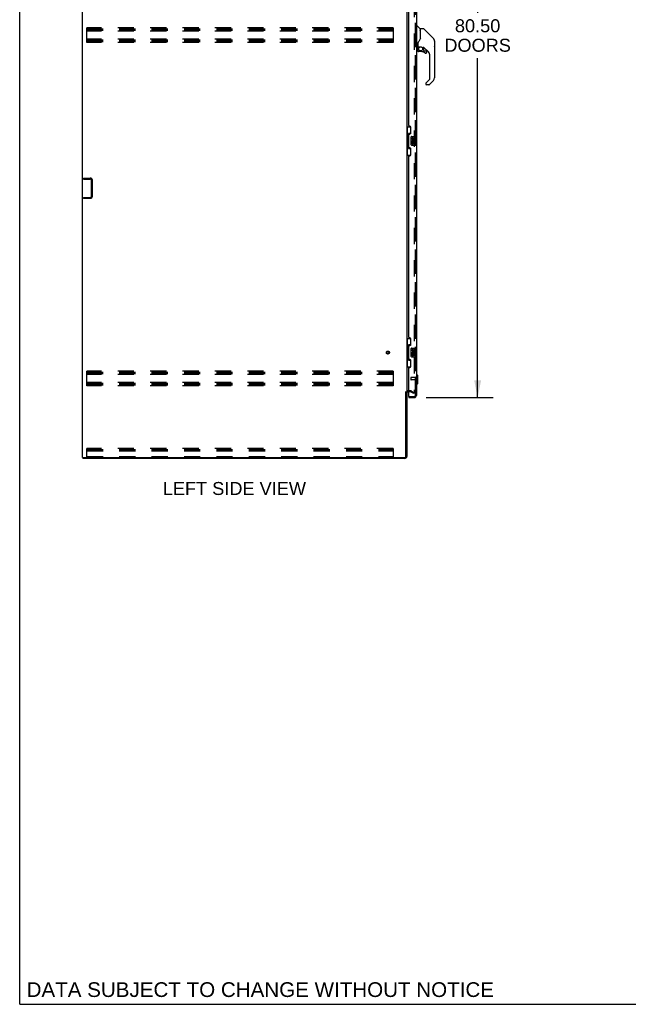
# Model space of a CAD drawing. Header units: inches. Extents: x 0 to 327, y 0 to 212.
# Tile 1 of 35: x 0 to 68, y 0 to 109. Entities that reach past the tile are written whole.
import ezdxf

# ---------------------------------------------------------------- set-up
doc = ezdxf.new("R2010")
doc.units = ezdxf.units.IN
doc.header["$LTSCALE"] = 17.980769
doc.header["$MEASUREMENT"] = 0
doc.linetypes.add('HIDDEN', pattern=[0.2, 0.1, -0.1])
doc.layers.get('0').update_dxf_attribs({"linetype": 'CONTINUOUS'})
for name, color, linetype in [('DEFAULT_2', 8, 'HIDDEN'), ('DIMENSIONS', 7, 'CONTINUOUS'), ('LEFTHAND_DOOR_ASSEMBLY', 7, 'CONTINUOUS'), ('RIGHTHAND_DOOR_ASSEMBLY', 7, 'CONTINUOUS')]:
    doc.layers.add(name, color=color, linetype=linetype)
doc.styles.get("Standard").update_dxf_attribs({"font": 'arial.ttf'})
doc.dimstyles.new('DIMSTYLE_1', dxfattribs={"dimtxt": 1.442308, "dimasz": 1.923077, "dimexe": 0.09, "dimexo": 0.07, "dimgap": 0.0375, "dimtad": 0, "dimtih": 1, "dimtoh": 1, "dimzin": 4, "dimdsep": 46, "dimtxsty": 'Standard', "dimblk": '_FILLED', "dimblk1": '_FILLED', "dimblk2": '_FILLED', "dimcen": 0.09, "dimadec": 3, "dimazin": 1, "dimtfac": 1, "dimtdec": 3, "dimtofl": 0, "dimtmove": 0, "dimatfit": 3, "dimldrblk": '_FILLED', "dimfxl": 0, "dimtolj": 1, "dimtzin": 4, "dimarcsym": 0})

# ---------------------------------------------------------------- blocks, each defined once
blk = doc.blocks.new('_FILLED')
at = {"color": 0, "linetype": 'ByBlock'}
blk.add_solid([(0, 0), (-1, 0.2), (-1, -0.2)], dxfattribs=at)
blk = doc.blocks.new('*D9')
at = {"layer": 'DIMENSIONS', "color": 2, "linetype": 'Continuous'}
for p, q in [((45.13, 147.87), (52.56, 147.87)), ((50.83, 147.87), (50.83, 110.1)), ((50.83, 67.37), (50.83, 105.05)), ((45.13, 67.37), (52.56, 67.37))]:
    blk.add_line(p, q, dxfattribs=at)
at = {"layer": 'DIMENSIONS', "color": 2, "linetype": 'Continuous', "xscale": 1.9230769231, "yscale": 1.9230769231, "zscale": 1.9230769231}
for p, rotation in [((50.83, 147.87), 90), ((50.83, 67.37), 270)]:
    blk.add_blockref('_FILLED', p, dxfattribs=dict(at, rotation=rotation))
at = {"layer": 'DIMENSIONS', "color": 2, "linetype": 'Continuous', "insert": (50.83, 109.38), "char_height": 1.442, "width": 7.3778, "attachment_point": 2, "line_spacing_factor": 0.9}
blk.add_mtext('80.50\\PDOORS', dxfattribs=at)

msp = doc.modelspace()

# ---------------------------------------------------------------- linework, layer by layer
at = {"color": 7, "linetype": 'Continuous'}
for p, q in [((0, 0), (0, 211.538)), ((42.87, 68.017), (42.974, 68.017)), ((7.026, 60.725), (7.026, 60.621)), ((0, 0), (326.923, 0))]:
    msp.add_line(p, q, dxfattribs=at)
at = {"color": 3, "linetype": 'Continuous'}
for p, q in [((6.974, 60.725), (6.974, 150.517)), ((42.974, 147.173), (42.974, 68.069)), ((42.87, 60.847), (42.87, 68.032)), ((42.974, 68.017), (42.974, 60.847)), ((6.974, 60.725), (42.748, 60.725)), ((42.748, 60.621), (7.026, 60.621))]:
    msp.add_line(p, q, dxfattribs=at)
for centre, radius, start, end in [((43.117, 67.875), 0.142, 90, 180), ((42.748, 60.847), 0.226, 270, 360), ((42.748, 60.847), 0.122, 270, 360)]:
    msp.add_arc(centre, radius, start, end, dxfattribs=at)
at = {"layer": 'DEFAULT_2', "color": 8, "linetype": 'HIDDEN'}
for p, q in [((43.787, 147.356), (43.787, 67.887)), ((7.453, 106.809), (7.453, 108.434)), ((41.453, 108.434), (7.453, 108.434)), ((7.453, 108.33), (41.453, 108.33)), ((7.453, 108.246), (41.453, 108.246)), ((41.453, 108.434), (41.453, 106.809)), ((7.453, 108.163), (41.453, 108.163)), ((41.453, 108.059), (7.453, 108.059)), ((41.453, 107.184), (7.453, 107.184)), ((7.453, 107.08), (41.453, 107.08)), ((7.453, 106.996), (41.453, 106.996)), ((7.453, 106.913), (41.453, 106.913)), ((41.453, 106.809), (7.453, 106.809)), ((7.078, 91.642), (7.078, 91.746)), ((7.078, 91.746), (7.832, 91.746)), ((7.078, 91.642), (7.832, 91.642)), ((7.974, 89.743), (7.974, 91.5)), ((8.078, 89.743), (8.078, 91.5)), ((7.078, 89.6), (7.078, 89.496)), ((7.078, 89.6), (7.832, 89.6)), ((7.832, 89.496), (7.078, 89.496)), ((41.453, 70.309), (7.453, 70.309)), ((7.453, 68.684), (7.453, 70.309)), ((7.453, 70.205), (41.453, 70.205)), ((7.453, 70.121), (41.453, 70.121)), ((7.453, 70.038), (41.453, 70.038)), ((41.453, 70.309), (41.453, 68.684)), ((41.453, 69.934), (7.453, 69.934)), ((41.453, 69.059), (7.453, 69.059)), ((7.453, 68.955), (41.453, 68.955)), ((7.453, 68.871), (41.453, 68.871)), ((7.453, 68.788), (41.453, 68.788)), ((41.453, 68.684), (7.453, 68.684)), ((43.379, 68.121), (43.117, 68.121)), ((43.379, 68.017), (43.117, 68.017)), ((43.735, 67.817), (43.394, 68.013)), ((43.446, 68.103), (43.787, 67.907)), ((43.787, 67.907), (43.735, 67.817)), ((43.762, 67.869), (43.764, 67.868)), ((41.453, 61.725), (7.453, 61.725)), ((7.453, 60.725), (7.453, 61.725)), ((7.453, 61.621), (41.453, 61.621)), ((7.453, 61.444), (41.453, 61.444)), ((41.453, 61.725), (41.453, 60.725)), ((7.453, 60.829), (41.453, 60.829))]:
    msp.add_line(p, q, dxfattribs=at)
for points in [[(43.769, 67.867), (43.768, 67.867), (43.766, 67.867), (43.764, 67.868)], [(43.787, 67.887), (43.786, 67.884), (43.786, 67.882), (43.785, 67.879), (43.784, 67.877), (43.783, 67.875), (43.782, 67.873), (43.78, 67.871), (43.778, 67.87), (43.776, 67.869), (43.774, 67.868), (43.772, 67.867), (43.77, 67.867), (43.769, 67.867)]]:
    msp.add_lwpolyline(points, dxfattribs=at)
for radius in [0.164, 0.124]:
    msp.add_circle((40.87, 72.371), radius, dxfattribs=at)
for centre, radius, start, end in [((7.832, 91.5), 0.246, 0, 90), ((7.832, 91.5), 0.142, 0, 90), ((7.832, 89.743), 0.246, 270, 360), ((7.832, 89.743), 0.142, 270, 360), ((43.117, 67.875), 0.246, 90, 135.77586), ((43.379, 67.987), 0.134, 60, 90), ((43.379, 67.987), 0.03, 60, 90)]:
    msp.add_arc(centre, radius, start, end, dxfattribs=at)
at = {"layer": 'LEFTHAND_DOOR_ASSEMBLY', "color": 8, "linetype": 'HIDDEN'}
for p, q in [((43.928, 67.618), (43.928, 147.625)), ((43.428, 69.589), (43.428, 69.361)), ((43.885, 69.599), (43.438, 69.599)), ((43.885, 69.351), (43.438, 69.351)), ((43.885, 69.617), (43.885, 69.333)), ((43.198, 67.475), (43.786, 67.475))]:
    msp.add_line(p, q, dxfattribs=at)
at = {"layer": 'LEFTHAND_DOOR_ASSEMBLY', "color": 3, "linetype": 'Continuous'}
for p, q in [((44.032, 118.871), (44.032, 96.371)), ((43.178, 97.579), (43.178, 117.664)), ((43.298, 97.519), (43.238, 97.519)), ((43.428, 96.769), (43.428, 97.389)), ((43.178, 95.164), (43.178, 96.579)), ((43.238, 96.639), (43.298, 96.639)), ((44.032, 95.371), (44.032, 72.871)), ((43.178, 74.079), (43.178, 94.164)), ((43.298, 95.104), (43.238, 95.104)), ((43.238, 94.224), (43.298, 94.224)), ((43.428, 94.354), (43.428, 94.974)), ((43.298, 74.019), (43.238, 74.019)), ((43.428, 73.269), (43.428, 73.889)), ((43.178, 71.664), (43.178, 73.079)), ((43.238, 73.139), (43.298, 73.139)), ((43.298, 71.604), (43.238, 71.604)), ((43.428, 70.854), (43.428, 71.474)), ((44.032, 71.871), (44.032, 67.618)), ((43.178, 67.495), (43.178, 70.664)), ((43.238, 70.724), (43.298, 70.724)), ((43.178, 67.371), (43.786, 67.371))]:
    msp.add_line(p, q, dxfattribs=at)
at = {"layer": 'LEFTHAND_DOOR_ASSEMBLY', "color": 7, "linetype": 'Continuous'}
for p, q in [((44.071, 108.566), (44.032, 108.566)), ((44.071, 106.251), (44.071, 108.617)), ((44.079, 108.625), (44.134, 108.625)), ((44.456, 108.319), (44.162, 108.614)), ((44.465, 108.298), (44.465, 107.246)), ((44.473, 107.258), (44.473, 108.302)), ((44.834, 108.31), (44.481, 108.31)), ((44.89, 108.287), (45.932, 107.244)), ((44.473, 107.267), (44.452, 107.209)), ((45.627, 107.55), (45.627, 107.55)), ((45.933, 107.244), (45.667, 107.509)), ((46, 107.155), (46, 107.154)), ((44.071, 106.302), (44.032, 106.302)), ((44.15, 106.243), (44.079, 106.243)), ((44.19, 106.692), (44.19, 106.684)), ((44.19, 106.684), (44.19, 106.283)), ((44.19, 106.607), (44.191, 106.613)), ((44.19, 106.6), (44.19, 106.607)), ((44.191, 106.613), (44.192, 106.62)), ((44.192, 106.62), (44.193, 106.626)), ((44.193, 106.626), (44.194, 106.633)), ((44.193, 106.11), (44.193, 105.873)), ((44.196, 106.11), (44.205, 106.11)), ((44.198, 106.714), (44.197, 106.69)), ((44.197, 106.334), (44.197, 106.69)), ((44.217, 106.315), (44.512, 106.315)), ((44.316, 106.315), (44.251, 106.249)), ((44.257, 106.244), (44.255, 106.246)), ((44.259, 106.242), (44.257, 106.244)), ((44.709, 106.243), (44.785, 106.243)), ((44.823, 106.24), (44.823, 105.956)), ((45.363, 105.747), (44.868, 106.242)), ((46.048, 106.966), (46.048, 102.863)), ((46.055, 106.97), (46.055, 106.383)), ((44.205, 105.873), (44.196, 105.873)), ((44.508, 105.794), (44.272, 105.794)), ((44.827, 105.948), (44.899, 105.876)), ((44.907, 105.873), (45.06, 105.873)), ((45.085, 105.602), (45.077, 105.6)), ((45.093, 105.605), (45.085, 105.602)), ((45.129, 105.641), (45.125, 105.634)), ((45.136, 105.675), (45.128, 105.675)), ((45.132, 105.649), (45.129, 105.641)), ((45.134, 105.657), (45.132, 105.649)), ((45.138, 105.794), (45.138, 105.675)), ((45.536, 102.778), (45.536, 105.329)), ((45.064, 102.248), (45.064, 102.188)), ((45.082, 102.291), (45.513, 102.722)), ((45.425, 102.109), (45.142, 102.109)), ((45.932, 102.585), (45.48, 102.132)), ((42.974, 97.446), (43.415, 97.446)), ((43.013, 97.446), (43.013, 96.421)), ((43.378, 97.446), (43.378, 96.666)), ((42.991, 96.421), (43.114, 96.421)), ((42.991, 96.421), (42.991, 95.321)), ((43.114, 96.452), (43.114, 96.472)), ((43.114, 95.321), (43.114, 96.421)), ((43.378, 96.711), (43.151, 96.711)), ((43.151, 96.711), (43.151, 95.031)), ((43.437, 95.471), (43.437, 96.271)), ((43.537, 96.371), (44.077, 96.371)), ((43.638, 96.217), (43.575, 96.217)), ((43.575, 96.217), (43.575, 96.081)), ((43.638, 96.081), (43.638, 96.217)), ((44.092, 95.386), (44.092, 96.356)), ((42.991, 95.321), (43.114, 95.321)), ((43.013, 95.321), (43.013, 94.296)), ((43.114, 95.271), (43.114, 95.291)), ((44.077, 95.371), (43.537, 95.371)), ((43.593, 95.756), (43.575, 95.756)), ((43.575, 95.756), (43.575, 95.525)), ((43.575, 95.525), (43.638, 95.525)), ((43.627, 95.756), (43.655, 95.775)), ((43.627, 95.756), (43.889, 95.756)), ((43.638, 95.693), (43.703, 95.693)), ((43.638, 95.525), (43.638, 95.693)), ((43.703, 96.143), (43.703, 96.074)), ((43.703, 95.693), (43.703, 95.557)), ((43.703, 95.557), (43.763, 95.557)), ((43.763, 96.081), (43.763, 96.123)), ((43.763, 95.693), (43.826, 95.693)), ((43.763, 95.557), (43.763, 95.693)), ((43.818, 95.792), (43.876, 95.767)), ((43.826, 96.123), (43.826, 95.986)), ((43.826, 95.986), (43.889, 95.986)), ((43.826, 95.693), (43.826, 95.525)), ((43.826, 95.525), (43.889, 95.525)), ((43.889, 95.986), (43.889, 96.123)), ((43.889, 95.525), (43.889, 95.756)), ((42.974, 94.296), (43.415, 94.296)), ((43.151, 95.031), (43.378, 95.031)), ((43.378, 95.076), (43.378, 94.296)), ((42.974, 73.946), (43.415, 73.946)), ((43.013, 73.946), (43.013, 72.921)), ((43.378, 73.946), (43.378, 73.166)), ((42.991, 72.921), (43.114, 72.921)), ((42.991, 72.921), (42.991, 71.821)), ((43.114, 72.952), (43.114, 72.972)), ((43.114, 71.821), (43.114, 72.921)), ((43.378, 73.211), (43.151, 73.211)), ((43.151, 73.211), (43.151, 71.531)), ((43.437, 71.971), (43.437, 72.771)), ((43.537, 72.871), (44.077, 72.871)), ((43.638, 72.717), (43.575, 72.717)), ((43.575, 72.717), (43.575, 72.581)), ((43.593, 72.256), (43.575, 72.256)), ((43.575, 72.256), (43.575, 72.025)), ((43.627, 72.256), (43.655, 72.275)), ((43.627, 72.256), (43.889, 72.256)), ((43.638, 72.581), (43.638, 72.717)), ((43.638, 72.193), (43.703, 72.193)), ((43.638, 72.025), (43.638, 72.193)), ((43.703, 72.643), (43.703, 72.574)), ((43.703, 72.193), (43.703, 72.057)), ((43.763, 72.581), (43.763, 72.623)), ((43.763, 72.193), (43.826, 72.193)), ((43.763, 72.057), (43.763, 72.193)), ((43.818, 72.292), (43.876, 72.267)), ((43.826, 72.623), (43.826, 72.486)), ((43.826, 72.486), (43.889, 72.486)), ((43.826, 72.193), (43.826, 72.025)), ((43.889, 72.486), (43.889, 72.623)), ((43.889, 72.025), (43.889, 72.256)), ((44.092, 71.886), (44.092, 72.856)), ((42.991, 71.821), (43.114, 71.821)), ((43.013, 71.821), (43.013, 70.796)), ((43.114, 71.771), (43.114, 71.791)), ((43.151, 71.531), (43.378, 71.531)), ((43.378, 71.576), (43.378, 70.796)), ((44.077, 71.871), (43.537, 71.871)), ((43.575, 72.025), (43.638, 72.025)), ((43.703, 72.057), (43.763, 72.057)), ((43.826, 72.025), (43.889, 72.025)), ((42.974, 70.796), (43.415, 70.796)), ((44.071, 69.923), (44.032, 69.923)), ((44.19, 69.805), (44.071, 69.923)), ((44.071, 68.821), (44.071, 69.923)), ((44.19, 68.939), (44.071, 68.821)), ((44.19, 68.939), (44.19, 69.805)), ((44.071, 68.821), (44.032, 68.821)), ((43.178, 67.475), (43.198, 67.475)), ((43.178, 67.475), (43.178, 67.371))]:
    msp.add_line(p, q, dxfattribs=at)
for points in [[(44.89, 108.287), (44.882, 108.294), (44.874, 108.3), (44.864, 108.304), (44.855, 108.307), (44.844, 108.31), (44.834, 108.31)], [(44.452, 107.209), (44.421, 107.141), (44.385, 107.07), (44.343, 106.999), (44.296, 106.926), (44.251, 106.86)], [(44.465, 107.434), (44.467, 107.434), (44.469, 107.433), (44.471, 107.431), (44.472, 107.43), (44.473, 107.429), (44.473, 107.427)], [(46.04, 107.043), (46.033, 107.074), (46.019, 107.113), (46.001, 107.152), (45.979, 107.188), (45.954, 107.221), (45.933, 107.244)], [(44.194, 106.633), (44.195, 106.636), (44.196, 106.64), (44.197, 106.644), (44.197, 106.645)], [(44.196, 106.11), (44.196, 106.125), (44.198, 106.141), (44.201, 106.156), (44.205, 106.17), (44.211, 106.185), (44.217, 106.199), (44.224, 106.212), (44.233, 106.225), (44.242, 106.237), (44.253, 106.248)], [(44.251, 106.86), (44.24, 106.844), (44.225, 106.815), (44.212, 106.783), (44.203, 106.749), (44.198, 106.714)], [(44.259, 106.242), (44.249, 106.231), (44.24, 106.219), (44.232, 106.207), (44.225, 106.195), (44.219, 106.181), (44.214, 106.168), (44.21, 106.154), (44.207, 106.139), (44.205, 106.125), (44.205, 106.11)], [(44.255, 106.246), (44.254, 106.247), (44.253, 106.247), (44.253, 106.248), (44.253, 106.248)], [(44.512, 106.315), (44.516, 106.315), (44.529, 106.314), (44.543, 106.313), (44.556, 106.311), (44.568, 106.308), (44.58, 106.305), (44.591, 106.302), (44.602, 106.298), (44.612, 106.294), (44.621, 106.29), (44.63, 106.286), (44.638, 106.282), (44.645, 106.278), (44.652, 106.274), (44.658, 106.271), (44.664, 106.267), (44.669, 106.264), (44.674, 106.261), (44.682, 106.256)], [(44.682, 106.256), (44.685, 106.253), (44.688, 106.251), (44.691, 106.249), (44.694, 106.248), (44.697, 106.246), (44.7, 106.245), (44.703, 106.244), (44.707, 106.243)], [(44.272, 105.796), (44.264, 105.797), (44.255, 105.798), (44.247, 105.8), (44.239, 105.804), (44.232, 105.808), (44.225, 105.813), (44.218, 105.818), (44.212, 105.825), (44.207, 105.832), (44.203, 105.839), (44.2, 105.847), (44.198, 105.856), (44.196, 105.864), (44.196, 105.873)], [(44.205, 105.873), (44.205, 105.865), (44.206, 105.857), (44.209, 105.85), (44.211, 105.843), (44.215, 105.837), (44.22, 105.83), (44.225, 105.825), (44.23, 105.82), (44.236, 105.815), (44.243, 105.812), (44.25, 105.809), (44.257, 105.807), (44.265, 105.805), (44.272, 105.805)], [(44.272, 105.796), (44.272, 105.796), (44.272, 105.797), (44.272, 105.798), (44.272, 105.799), (44.272, 105.8), (44.272, 105.801), (44.272, 105.805)], [(45.06, 105.598), (45.051, 105.598), (45.042, 105.6), (45.034, 105.602), (45.026, 105.606), (45.018, 105.61), (45.011, 105.615)], [(45.017, 105.622), (45.023, 105.618), (45.029, 105.614), (45.037, 105.611), (45.044, 105.609), (45.051, 105.607), (45.059, 105.607), (45.067, 105.607), (45.074, 105.608), (45.082, 105.61), (45.089, 105.613), (45.095, 105.617), (45.102, 105.621), (45.107, 105.626), (45.113, 105.632), (45.117, 105.638), (45.121, 105.645), (45.124, 105.652), (45.126, 105.659), (45.127, 105.667), (45.128, 105.675)], [(45.077, 105.6), (45.068, 105.598), (45.06, 105.598)], [(45.125, 105.634), (45.12, 105.627), (45.114, 105.62), (45.107, 105.615), (45.1, 105.61), (45.093, 105.605)], [(45.136, 105.675), (45.136, 105.666), (45.134, 105.657)], [(45.082, 102.291), (45.081, 102.29), (45.08, 102.289), (45.079, 102.288), (45.078, 102.287), (45.077, 102.286), (45.077, 102.285)], [(43.151, 96.687), (43.151, 96.684), (43.152, 96.68), (43.153, 96.676), (43.154, 96.672), (43.156, 96.667), (43.158, 96.662), (43.16, 96.657), (43.163, 96.651), (43.166, 96.644), (43.17, 96.637), (43.175, 96.63), (43.179, 96.622), (43.185, 96.614), (43.187, 96.61)], [(43.437, 96.271), (43.437, 96.278), (43.438, 96.284), (43.439, 96.29), (43.44, 96.296), (43.442, 96.302), (43.444, 96.307)], [(43.187, 95.132), (43.185, 95.129), (43.179, 95.12), (43.175, 95.112), (43.17, 95.105), (43.166, 95.098), (43.163, 95.092), (43.16, 95.086), (43.158, 95.08), (43.156, 95.075), (43.154, 95.07), (43.153, 95.066), (43.152, 95.062), (43.151, 95.058), (43.151, 95.055)], [(43.444, 95.435), (43.442, 95.441), (43.44, 95.447), (43.439, 95.453), (43.438, 95.459), (43.437, 95.465), (43.437, 95.471)], [(43.151, 73.187), (43.151, 73.184), (43.152, 73.18), (43.153, 73.176), (43.154, 73.172), (43.156, 73.167), (43.158, 73.162), (43.16, 73.157), (43.163, 73.151), (43.166, 73.144), (43.17, 73.137), (43.175, 73.13), (43.179, 73.122), (43.185, 73.114), (43.187, 73.11)], [(43.437, 72.771), (43.437, 72.778), (43.438, 72.784), (43.439, 72.79), (43.44, 72.796), (43.442, 72.802), (43.444, 72.807)], [(43.187, 71.632), (43.185, 71.629), (43.179, 71.62), (43.175, 71.612), (43.17, 71.605), (43.166, 71.598), (43.163, 71.592), (43.16, 71.586), (43.158, 71.58), (43.156, 71.575), (43.154, 71.57), (43.153, 71.566), (43.152, 71.562), (43.151, 71.558), (43.151, 71.555)], [(43.444, 71.935), (43.442, 71.941), (43.44, 71.947), (43.439, 71.953), (43.438, 71.959), (43.437, 71.965), (43.437, 71.971)]]:
    msp.add_lwpolyline(points, dxfattribs=at)
msp.add_circle((44.508, 106.089), 0.217, dxfattribs=at)
for centre, radius, start, end in [((44.079, 108.617), 0.00787, 90, 180), ((44.134, 108.586), 0.0394, 45, 90), ((44.436, 108.298), 0.0295, 0, 45), ((44.481, 108.302), 0.00787, 90, 180), ((44.453, 108.128), 0.0197, 306.99405, 360), ((45.654, 106.966), 0.394, 20.94788, 45), ((44.079, 106.251), 0.00787, 180, 270), ((44.15, 106.283), 0.0394, 270, 360), ((44.39, 106.11), 0.197, 135, 180), ((44.217, 106.334), 0.0197, 180, 270), ((44.785, 106.046), 0.197, 50.64978, 90), ((45.654, 106.966), 0.394, 0, 11.2904), ((46.035, 106.97), 0.0197, 0, 51.78012), ((46.035, 106.383), 0.0197, 310.21786, 360), ((44.272, 105.873), 0.0787, 180, 270), ((44.508, 105.006), 0.787, 50.4788, 90), ((44.835, 105.956), 0.0118, 180, 225), ((44.907, 105.884), 0.0118, 225, 270), ((45.06, 105.675), 0.0787, 230.4788, 360), ((45.06, 105.794), 0.0787, 0, 90), ((44.945, 105.329), 0.591, 0, 45), ((45.457, 102.778), 0.0787, 315, 360), ((45.654, 102.863), 0.394, 315, 360), ((45.123, 102.248), 0.0591, 141.13263, 180), ((45.142, 102.188), 0.0787, 180, 270), ((45.425, 102.188), 0.0787, 270, 315), ((43.537, 96.271), 0.1, 90, 158.79459), ((43.795, 96.123), 0.0943, 68.69989, 167.43379), ((44.077, 96.356), 0.015, 0, 90), ((43.537, 95.471), 0.1, 201.20502, 270), ((43.729, 95.829), 0.154, 161.41988, 206.19629), ((43.669, 96.081), 0.0943, 180, 360), ((43.732, 95.829), 0.157, 336.59665, 161.87913), ((43.732, 95.829), 0.157, 205.73705, 207.8532), ((43.669, 96.081), 0.0314, 180, 261.22946), ((43.732, 95.829), 0.0943, 336.59665, 215.11217), ((43.668, 96.086), 0.0362, 263.42855, 341.76278), ((43.795, 96.123), 0.0314, 0, 180.04847), ((43.795, 96.123), 0.0943, 0, 68.67039), ((44.077, 95.386), 0.015, 270, 360), ((43.537, 72.771), 0.1, 90, 158.79459), ((43.729, 72.329), 0.154, 161.41988, 206.19629), ((43.669, 72.581), 0.0943, 180, 360), ((43.732, 72.329), 0.157, 336.59665, 161.87913), ((43.732, 72.329), 0.157, 205.73705, 207.8532), ((43.669, 72.581), 0.0314, 180, 261.22946), ((43.732, 72.329), 0.0943, 336.59665, 215.11217), ((43.668, 72.586), 0.0362, 263.42855, 341.76278), ((43.795, 72.623), 0.0943, 68.69989, 167.43379), ((43.795, 72.623), 0.0314, 0, 180.04847), ((43.795, 72.623), 0.0943, 0, 68.67039), ((44.077, 72.856), 0.015, 0, 90), ((43.537, 71.971), 0.1, 201.20502, 270), ((44.077, 71.886), 0.015, 270, 360), ((43.868, 67.761), 0.26, 267.41339, 270)]:
    msp.add_arc(centre, radius, start, end, dxfattribs=at)
at = {"layer": 'LEFTHAND_DOOR_ASSEMBLY', "color": 3, "linetype": 'Continuous'}
for centre, radius, start, end in [((43.238, 97.579), 0.06, 180, 270), ((43.298, 97.389), 0.13, 0, 90), ((43.238, 96.579), 0.06, 90, 180), ((43.298, 96.769), 0.13, 270, 360), ((43.238, 95.164), 0.06, 180, 270), ((43.238, 94.164), 0.06, 90, 180), ((43.298, 94.974), 0.13, 0, 90), ((43.298, 94.354), 0.13, 270, 360), ((43.238, 74.079), 0.06, 180, 270), ((43.298, 73.889), 0.13, 0, 90), ((43.298, 73.269), 0.13, 270, 360), ((43.238, 73.079), 0.06, 90, 180), ((43.238, 71.664), 0.06, 180, 270), ((43.298, 71.474), 0.13, 0, 90), ((43.238, 70.664), 0.06, 90, 180), ((43.298, 70.854), 0.13, 270, 360), ((43.198, 67.495), 0.02, 180, 270), ((43.786, 67.618), 0.246, 270, 360)]:
    msp.add_arc(centre, radius, start, end, dxfattribs=at)
at = {"layer": 'LEFTHAND_DOOR_ASSEMBLY', "color": 8, "linetype": 'HIDDEN'}
for centre, radius, start, end in [((43.438, 69.589), 0.01, 90, 180), ((43.438, 69.361), 0.01, 180, 270), ((43.907, 69.617), 0.0215, 0, 180), ((43.907, 69.333), 0.0215, 180, 360), ((43.786, 67.618), 0.142, 270, 360)]:
    msp.add_arc(centre, radius, start, end, dxfattribs=at)
at = {"layer": 'LEFTHAND_DOOR_ASSEMBLY', "color": 7, "linetype": 'Continuous'}
for centre, start_param, end_param in [((43.218, 96.462), 0.699287, 1.5140098), ((43.218, 96.462), -4.6556025, -3.8408796), ((43.218, 95.281), 0.699287, 1.5140098), ((43.218, 95.281), -4.6556025, -3.8408796), ((43.218, 72.962), 0.699287, 1.5140098), ((43.218, 72.962), -4.6556025, -3.8408796), ((43.218, 71.781), 0.699287, 1.5140098), ((43.218, 71.781), -4.6556025, -3.8408796)]:
    msp.add_ellipse(centre, major_axis=(0, 0.18), ratio=0.5794935, start_param=start_param, end_param=end_param, dxfattribs=at)
at = {"layer": 'RIGHTHAND_DOOR_ASSEMBLY', "color": 8, "linetype": 'HIDDEN'}
for p, q in [((43.928, 147.625), (43.928, 67.618)), ((43.198, 67.475), (43.786, 67.475))]:
    msp.add_line(p, q, dxfattribs=at)
msp.add_arc((43.786, 67.618), 0.142, 270, 360, dxfattribs=at)

# ---------------------------------------------------------------- texts
at = {"layer": 'DIMENSIONS', "color": 2, "linetype": 'Continuous', "attachment_point": 2, "line_spacing_factor": 0.9}
for s, insert, char_height, width in [('LEFT SIDE VIEW', (23.831, 57.997), 1.44231, 15.86002), ('DATA SUBJECT TO CHANGE WITHOUT NOTICE', (26.708, 2.448), 1.63462, 51.7851)]:
    msp.add_mtext(s, dxfattribs=dict(at, insert=insert, char_height=char_height, width=width))

# ---------------------------------------------------------------- dimensions: what is measured, and where the dimension line sits
at = {"layer": 'DIMENSIONS', "color": 2, "linetype": 'Continuous'}
dim = msp.add_linear_dim(base=(50.832, 147.871), p1=(45.062, 67.371), p2=(45.062, 147.871), angle=90, text='<>\\PDOORS', dimstyle='DIMSTYLE_1', dxfattribs=at)
dim.commit()
dim.dimension.update_dxf_attribs({"geometry": '*D9', "text_midpoint": (50.832, 107.575), "dimtype": 160})

doc.saveas('drawing.dxf')
